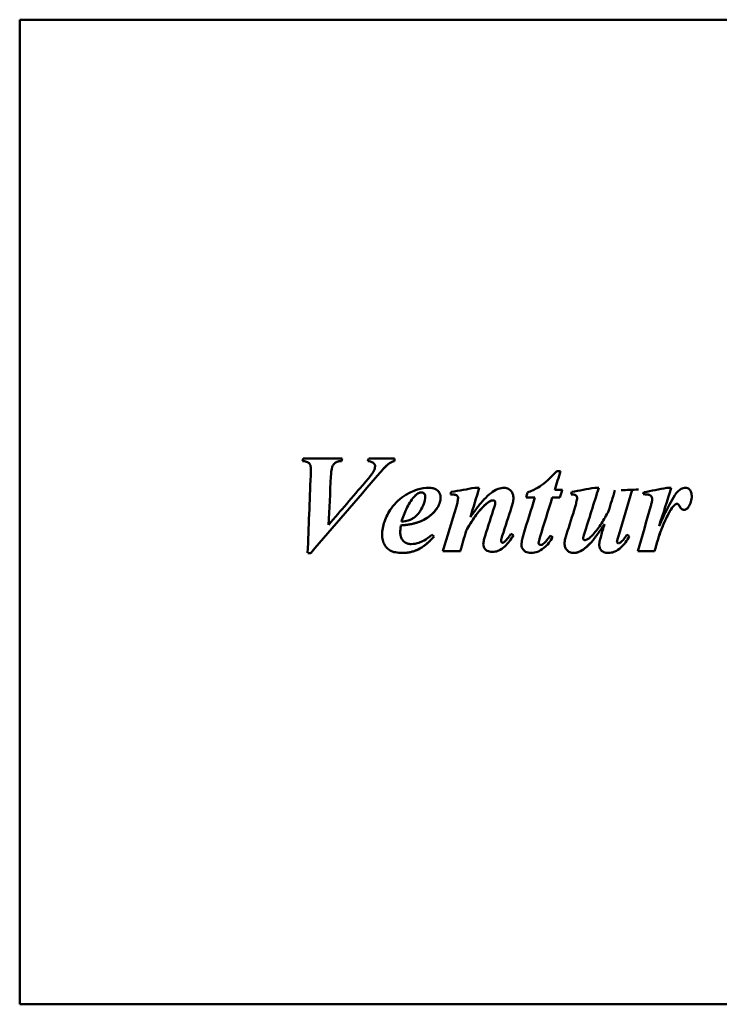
# Model space of a CAD drawing. Header units: millimetres. Extents: x 966 to 1659, y 641 to 1215.
# Tile 2 of 4: x 966 to 1117, y 859 to 1072. Entities that reach past the tile are written whole.
import ezdxf

# ---------------------------------------------------------------- set-up
doc = ezdxf.new("R2010")
doc.units = ezdxf.units.MM
doc.header["$LTSCALE"] = 6.25
doc.layers.add('Widoczne (ISO)', color=7, linetype='Continuous', lineweight=50)

msp = doc.modelspace()

# ---------------------------------------------------------------- linework, layer by layer
at = {"layer": 'Widoczne (ISO)'}
for p, q in [((966.25, 858.73), (966.25, 1071.53)), ((966.25, 1071.53), (1154.06, 1071.53)), ((1027.53, 976.68), (1035.93, 976.68)), ((1041.7, 976.68), (1047.22, 976.68)), ((1047.22, 976.14), (1047.22, 976.68)), ((1029.18, 974.49), (1029.18, 974.49)), ((1033.49, 972.79), (1033.49, 972.79)), ((1044.05, 973.56), (1044.05, 973.56)), ((1082.32, 973.97), (1083.12, 973.97)), ((1053.87, 968.49), (1053.87, 968.49)), ((1064.62, 970.36), (1065.55, 970.36)), ((1077.59, 968.25), (1075.72, 968.25)), ((1077.59, 968.25), (1075.72, 968.25)), ((1077.59, 968.25), (1077.59, 968.25)), ((1083, 968.25), (1081.34, 968.25)), ((1083, 968.25), (1081.34, 968.25)), ((1081.34, 968.25), (1081.34, 968.25)), ((1081.86, 969.95), (1083.51, 969.95)), ((1090.5, 970.36), (1091.39, 970.36)), ((1106.06, 970.36), (1107.04, 970.36)), ((1060.98, 968.12), (1060.98, 968.12)), ((1069.03, 967.23), (1069.03, 967.23)), ((1072.55, 966.16), (1072.55, 966.16)), ((1086.7, 968.17), (1086.7, 968.17)), ((1102.92, 967.9), (1102.92, 967.9)), ((1108, 966.81), (1108, 966.81)), ((1048.62, 962.22), (1048.62, 962.22)), ((1048.75, 962.99), (1048.75, 962.99)), ((1092.61, 962.46), (1092.61, 962.46)), ((1048.49, 960.63), (1048.49, 960.63)), ((1062.74, 961.06), (1062.74, 961.06)), ((1070.54, 959.95), (1070.54, 959.95)), ((1088.23, 960.34), (1088.23, 960.34)), ((1095.68, 960.14), (1095.68, 960.14)), ((1070.27, 958.88), (1070.27, 958.88)), ((1078.39, 958.36), (1078.39, 958.36)), ((1088, 959.37), (1088, 959.37)), ((1095.32, 958.71), (1095.32, 958.71)), ((1029.13, 956.22), (1028.48, 956.22)), ((1029.13, 956.22), (1028.48, 956.22)), ((1061.47, 956.68), (1057.69, 956.68)), ((1061.47, 956.68), (1057.69, 956.68)), ((1103.44, 956.68), (1099.83, 956.68)), ((1103.44, 956.68), (1099.83, 956.68)), ((1103.44, 956.68), (1103.44, 956.68)), ((966.25, 858.73), (1261.25, 858.73))]:
    msp.add_line(p, q, dxfattribs=at)
for centre, major_axis, start_param, end_param in [((1023.68, 965.13), (35.47, 106.4), 4.8161, 4.821196), ((1032.43, 965.13), (32.24, 106.4), 4.816085, 4.821182), ((1037.14, 965.13), (41.92, 106.4), 4.816101, 4.821197), ((1028.82, 965.13), (4.16, 106.4), 4.629229, 4.786648), ((1036.79, 965.13), (91.56, 106.4), 4.628611, 4.79173), ((1033.14, 965.13), (4.84, 106.4), 4.686266, 4.784308), ((1080.35, 965.13), (33.3, 106.4), 4.75772, 4.795578), ((1035.39, 965.13), (91.45, 106.4), 4.686453, 4.771722), ((1058.23, 965.13), (31.29, 106.4), 4.748039, 4.753264), ((1034.3, 965.13), (616.73, 106.4), 4.753265, 4.761566), ((1063.97, 965.13), (32.17, 106.4), 4.70211, 4.761562), ((1076.62, 965.13), (33.29, 106.4), 4.666629, 4.741745), ((1074.92, 965.13), (27, 106.4), 4.741751, 4.752046), ((1080.37, 965.13), (32.92, 106.4), 4.660313, 4.741732), ((1082.07, 965.13), (31.72, 106.4), 4.741742, 4.757724), ((1084.5, 965.13), (25.04, 106.4), 4.748051, 4.753276), ((1060.96, 965.13), (600.96, 106.4), 4.75328, 4.761581), ((1089.74, 965.13), (33.5, 106.4), 4.66739, 4.761563), ((1093.44, 965.13), (32.77, 106.4), 4.714095, 4.756495), ((1097.18, 965.13), (31.92, 106.4), 4.665546, 4.757721), ((960.57, 965.13), (3045.7, 106.4), 4.756937, 4.758167), ((1099.82, 965.13), (32.74, 106.4), 4.748359, 4.752355), ((1079.73, 965.13), (535.55, 106.4), 4.752358, 4.761581), ((1105.39, 965.13), (33.58, 106.4), 4.683686, 4.76157), ((1060.25, 965.13), (32.21, 106.4), 4.632935, 4.721783), ((1068.44, 965.13), (33.82, 106.4), 4.664167, 4.723617), ((1072.21, 965.13), (34.44, 106.4), 4.663705, 4.722081), ((1085.94, 965.13), (33.6, 106.4), 4.66724, 4.722694), ((1102.26, 965.13), (30.6, 106.4), 4.63293, 4.724848), ((1093.39, 965.13), (31.29, 106.4), 4.663861, 4.687374), ((1049.55, 965.13), (-124.9, 106.4), 1.617171, 1.620707), ((1063.92, 965.13), (30.97, 106.4), 4.632924, 4.674155), ((1064.42, 965.13), (-180.88, 106.4), 1.615018, 1.618093), ((1072.73, 965.13), (-170.24, 106.4), 1.618864, 1.621939), ((1090.2, 965.13), (-157.07, 106.4), 1.617173, 1.620402)]:
    msp.add_ellipse(centre, major_axis=major_axis, ratio=0.00001, start_param=start_param, end_param=end_param, dxfattribs=at)
for points, degree, knots in [([(1029.18, 974.49), (1029.18, 974.67), (1029.16, 974.85), (1029.09, 975.18), (1029.04, 975.33), (1028.86, 975.62), (1028.74, 975.72), (1028.55, 975.86), (1028.4, 975.93), (1027.97, 976.07), (1027.64, 976.12), (1027.35, 976.14)], 3, [0, 0, 0, 0, 0.0543357, 0.0543357, 0.1004203, 0.1004203, 0.1589928, 0.1589928, 0.273402, 0.273402, 0.4879668, 0.4879668, 0.4879668, 0.4879668]), ([(1035.76, 976.14), (1035.52, 976.14), (1035.28, 976.11), (1034.82, 975.99), (1034.61, 975.9), (1034.33, 975.69), (1034.19, 975.57), (1033.95, 975.24), (1033.86, 975.05), (1033.6, 974.27), (1033.52, 973.5), (1033.49, 972.79)], 3, [0, 0, 0, 0, 0.072887, 0.072887, 0.1420104, 0.1420104, 0.1787672, 0.1787672, 0.2154054, 0.2154054, 0.328865, 0.328865, 0.328865, 0.328865]), ([(1040.81, 971.43), (1041.29, 971.99), (1041.94, 972.75), (1042.58, 973.65), (1042.66, 973.81), (1042.81, 974.08), (1042.9, 974.29), (1043.02, 974.68), (1043.05, 974.86), (1043.05, 975.04)], 3, [0, 0, 0, 0, 0.2201511, 0.2201511, 0.3315446, 0.3315446, 0.5997455, 0.5997455, 0.8190507, 0.8190507, 0.8190507, 0.8190507]), ([(1043.05, 975.04), (1043.05, 975.14), (1043.04, 975.23), (1042.97, 975.4), (1042.93, 975.48), (1042.77, 975.68), (1042.67, 975.76), (1042.29, 975.97), (1041.92, 976.07), (1041.48, 976.14)], 3, [0, 0, 0, 0, 0.0278132, 0.0278132, 0.0562518, 0.0562518, 0.1034411, 0.1034411, 0.1991314, 0.1991314, 0.1991314, 0.1991314]), ([(1046.06, 975.62), (1045.75, 975.38), (1045.36, 975), (1044.71, 974.31), (1044.36, 973.92), (1044.05, 973.56)], 3, [0, 0, 0, 0, 0.1170296, 0.1170296, 0.2367949, 0.2367949, 0.2367949, 0.2367949]), ([(1047.22, 976.14), (1047, 976.08), (1046.78, 976.01), (1046.57, 975.92), (1046.39, 975.84), (1046.21, 975.74), (1046.06, 975.62)], 3, [0, 0, 0, 0, 0.0683493, 0.0683493, 0.0683493, 0.1279023, 0.1279023, 0.1279023, 0.1279023]), ([(1029.13, 972.95), (1029.14, 973.26), (1029.15, 973.56), (1029.17, 974.2), (1029.18, 974.45), (1029.18, 974.49)], 3, [0, 0, 0, 0, 0.0916129, 0.0916129, 0.1944991, 0.1944991, 0.1944991, 0.1944991]), ([(1075.99, 969.34), (1076.79, 969.65), (1077.57, 970.01), (1079.17, 970.95), (1080.32, 971.77), (1082.32, 973.97)], 3, [0, 0, 0, 0, 0.2553024, 0.2553024, 0.5564927, 0.5564927, 0.5564927, 0.5564927]), ([(1054.69, 970.36), (1053.83, 970.36), (1053, 970.22), (1051.17, 969.66), (1050.33, 969.21), (1048.48, 968.07), (1047.42, 967.11), (1045.94, 965.06), (1045.41, 964.04), (1044.74, 962.1), (1044.57, 961.15), (1044.57, 960.18)], 3, [-1.441948, -1.441948, -1.441948, -1.441948, -1.269143, -1.269143, -1.054364, -1.054364, -0.615815, -0.615815, -0.293241, -0.293241, 0, 0, 0, 0]), ([(1053.87, 968.49), (1053.87, 967.95), (1053.75, 967.42), (1053.4, 966.41), (1053.12, 965.83), (1052.27, 964.55), (1051.75, 964.13), (1051.24, 963.77), (1051.07, 963.66), (1050.6, 963.42), (1050.02, 963.18), (1048.75, 962.99)], 3, [0, 0, 0, 0, 0.1626133, 0.1626133, 0.3212985, 0.3212985, 0.5527683, 0.5527683, 0.6632143, 0.6632143, 0.8459201, 0.8459201, 0.8459201, 0.8459201]), ([(1051.47, 968.39), (1050.79, 967.65), (1050.25, 966.75), (1049.39, 964.93), (1049.04, 963.95), (1048.75, 962.99)], 3, [-0.6038325, -0.6038325, -0.6038325, -0.6038325, -0.3018559, -0.3018559, 0, 0, 0, 0]), ([(1053.05, 969.37), (1052.91, 969.37), (1052.76, 969.34), (1052.47, 969.23), (1052.31, 969.14), (1051.92, 968.86), (1051.68, 968.63), (1051.47, 968.39)], 3, [-0.1888602, -0.1888602, -0.1888602, -0.1888602, -0.1453363, -0.1453363, -0.0939121, -0.0939121, 0, 0, 0, 0]), ([(1053.87, 968.49), (1053.87, 968.59), (1053.86, 968.68), (1053.82, 968.86), (1053.79, 968.93), (1053.68, 969.11), (1053.6, 969.18), (1053.47, 969.28), (1053.4, 969.31), (1053.23, 969.36), (1053.14, 969.37), (1053.05, 969.37)], 3, [-0.1063625, -0.1063625, -0.1063625, -0.1063625, -0.0895837, -0.0895837, -0.0745021, -0.0745021, -0.0523606, -0.0523606, -0.0269634, -0.0269634, 0, 0, 0, 0]), ([(1054.69, 970.36), (1054.98, 970.36), (1055.28, 970.33), (1055.81, 970.21), (1056.05, 970.12), (1056.54, 969.83), (1056.72, 969.63), (1056.95, 969.3), (1057.05, 969.12), (1057.17, 968.71), (1057.2, 968.5), (1057.2, 968.28)], 3, [0, 0, 0, 0, 0.0881617, 0.0881617, 0.1631732, 0.1631732, 0.2611829, 0.2611829, 0.367437, 0.367437, 0.4784001, 0.4784001, 0.4784001, 0.4784001]), ([(1057.2, 968.28), (1057.2, 967.92), (1057.15, 967.57), (1057.05, 967.22), (1056.94, 966.86), (1056.78, 966.51), (1056.58, 966.19)], 3, [0, 0, 0, 0, 0.108325, 0.108325, 0.108325, 0.2222012, 0.2222012, 0.2222012, 0.2222012]), ([(1060.98, 968.12), (1060.98, 968.2), (1060.97, 968.29), (1060.91, 968.46), (1060.87, 968.52), (1060.78, 968.63), (1060.7, 968.69), (1060.45, 968.83), (1060.26, 968.86), (1059.93, 968.91), (1059.62, 968.92), (1059.34, 968.92)], 3, [0, 0, 0, 0, 0.0256375, 0.0256375, 0.0547687, 0.0547687, 0.1081697, 0.1081697, 0.2242183, 0.2242183, 0.5042535, 0.5042535, 0.5042535, 0.5042535]), ([(1060.98, 968.12), (1060.98, 968.38), (1060.72, 968.72), (1060.14, 968.92), (1059.34, 968.92)], 2, [0, 0, 0, 1, 2, 2.999997, 2.999997, 2.999997]), ([(1066.56, 967.82), (1067.06, 968.33), (1067.62, 968.87), (1068.44, 969.48), (1068.96, 969.85), (1070.08, 970.26), (1070.51, 970.36), (1070.96, 970.36)], 3, [0, 0, 0, 0, 0.212438, 0.212438, 0.3066195, 0.3066195, 0.3632908, 0.3632908, 0.3632908, 0.3632908]), ([(1070.96, 970.36), (1071.12, 970.36), (1071.28, 970.34), (1071.58, 970.26), (1071.72, 970.21), (1072.14, 969.98), (1072.34, 969.77), (1072.62, 969.43), (1072.74, 969.2), (1072.9, 968.69), (1072.94, 968.41), (1072.94, 968.13)], 3, [0, 0, 0, 0, 0.0475758, 0.0475758, 0.0938045, 0.0938045, 0.190333, 0.190333, 0.3286541, 0.3286541, 0.4775688, 0.4775688, 0.4775688, 0.4775688]), ([(1086.7, 968.17), (1086.7, 968.22), (1086.69, 968.28), (1086.66, 968.39), (1086.65, 968.44), (1086.58, 968.56), (1086.53, 968.62), (1086.38, 968.74), (1086.27, 968.8), (1085.99, 968.89), (1085.72, 968.92), (1085.39, 968.92)], 3, [0, 0, 0, 0, 0.0172189, 0.0172189, 0.0334158, 0.0334158, 0.057919, 0.057919, 0.0843722, 0.0843722, 0.1263978, 0.1263978, 0.1263978, 0.1263978]), ([(1086.7, 968.17), (1086.7, 968.39), (1086.45, 968.72), (1085.98, 968.92), (1085.39, 968.92)], 2, [0, 0, 0, 1, 2, 2.999997, 2.999997, 2.999997]), ([(1102.92, 967.9), (1102.92, 968.02), (1102.91, 968.14), (1102.83, 968.4), (1102.77, 968.48), (1102.66, 968.62), (1102.56, 968.7), (1102.28, 968.85), (1102.12, 968.88), (1101.71, 968.94), (1101.33, 968.95), (1100.99, 968.95)], 3, [0, 0, 0, 0, 0.0352719, 0.0352719, 0.0803155, 0.0803155, 0.1979774, 0.1979774, 0.3746587, 0.3746587, 0.7375139, 0.7375139, 0.7375139, 0.7375139]), ([(1102.92, 967.9), (1102.92, 968.3), (1102.56, 968.74), (1101.96, 968.95), (1100.99, 968.95)], 2, [0, 0, 0, 1, 2, 2.999998, 2.999998, 2.999998]), ([(1108.44, 969.52), (1107.66, 968.71), (1106.7, 966.87), (1105.6, 964.68), (1104.99, 963.36), (1104.42, 962.07)], 3, [-0.7532925, -0.7532925, -0.7532925, -0.7532925, -0.4226313, -0.4226313, 0, 0, 0, 0]), ([(1108.44, 969.52), (1108.66, 969.75), (1108.92, 969.96), (1109.34, 970.19), (1109.49, 970.25), (1109.8, 970.34), (1109.95, 970.36), (1110.11, 970.36)], 3, [0, 0, 0, 0, 0.0957418, 0.0957418, 0.1446387, 0.1446387, 0.1915168, 0.1915168, 0.1915168, 0.1915168]), ([(1110.11, 970.36), (1110.27, 970.36), (1110.43, 970.33), (1110.74, 970.22), (1110.87, 970.13), (1111.07, 969.94), (1111.19, 969.8), (1111.35, 969.45), (1111.4, 969.3), (1111.45, 968.98), (1111.47, 968.8), (1111.47, 968.62)], 3, [0, 0, 0, 0, 0.0490058, 0.0490058, 0.0966958, 0.0966958, 0.1340227, 0.1340227, 0.1579047, 0.1579047, 0.1854327, 0.1854327, 0.1854327, 0.1854327]), ([(1111.47, 968.62), (1111.47, 968.18), (1111.42, 967.74), (1111.3, 967.32), (1111.18, 966.92), (1111.01, 966.56), (1110.78, 966.22)], 3, [0, 0, 0, 0, 0.1324876, 0.1324876, 0.1324876, 0.2550822, 0.2550822, 0.2550822, 0.2550822]), ([(1051.52, 962.66), (1053.16, 963.11), (1054.24, 963.78), (1055.53, 964.76), (1056.11, 965.43), (1056.58, 966.19)], 3, [-0.4861753, -0.4861753, -0.4861753, -0.4861753, -0.2682059, -0.2682059, 0, 0, 0, 0]), ([(1056.58, 966.19), (1055.73, 964.8), (1053.13, 963.1), (1051.52, 962.66)], 2, [0.000004, 0.000004, 0.000004, 1, 2, 2, 2]), ([(1060.55, 966.12), (1060.65, 966.45), (1060.74, 966.81), (1060.9, 967.46), (1060.97, 967.84), (1060.98, 968.12)], 3, [0, 0, 0, 0, 0.1025657, 0.1025657, 0.2029755, 0.2029755, 0.2029755, 0.2029755]), ([(1067.06, 966.87), (1066.15, 966.08), (1065.35, 965.12), (1063.95, 963.17), (1063.31, 962.11), (1062.74, 961.06)], 3, [0, 0, 0, 0, 0.3608238, 0.3608238, 0.7212747, 0.7212747, 0.7212747, 0.7212747]), ([(1066.56, 967.82), (1066.06, 967.29), (1065.46, 966.51), (1064.56, 965.31), (1064.09, 964.66), (1063.64, 964.03)], 3, [-0.4549929, -0.4549929, -0.4549929, -0.4549929, -0.2318153, -0.2318153, 0, 0, 0, 0]), ([(1068.54, 967.64), (1068.43, 967.64), (1068.31, 967.62), (1068.07, 967.55), (1067.94, 967.49), (1067.55, 967.28), (1067.29, 967.08), (1067.06, 966.87)], 3, [0, 0, 0, 0, 0.0346766, 0.0346766, 0.07588, 0.07588, 0.1679756, 0.1679756, 0.1679756, 0.1679756]), ([(1069.03, 967.23), (1069.03, 967.26), (1069.03, 967.28), (1069.02, 967.32), (1069.01, 967.34), (1068.99, 967.41), (1068.96, 967.45), (1068.91, 967.5), (1068.85, 967.55), (1068.74, 967.61), (1068.7, 967.62), (1068.62, 967.64), (1068.58, 967.64), (1068.54, 967.64)], 3, [0, 0, 0, 0, 0.00678489, 0.00678489, 0.01347502, 0.01347502, 0.02768622, 0.02768622, 0.03672672, 0.03672672, 0.04060426, 0.04060426, 0.04462201, 0.04462201, 0.04462201, 0.04462201]), ([(1068.82, 966.32), (1068.87, 966.47), (1068.92, 966.63), (1069, 966.94), (1069.03, 967.1), (1069.03, 967.23)], 3, [0, 0, 0, 0, 0.04745498, 0.04745498, 0.09447666, 0.09447666, 0.09447666, 0.09447666]), ([(1072.94, 968.13), (1072.94, 967.8), (1072.89, 967.46), (1072.75, 966.8), (1072.65, 966.47), (1072.55, 966.16)], 3, [0, 0, 0, 0, 0.0999249, 0.0999249, 0.2004625, 0.2004625, 0.2004625, 0.2004625]), ([(1086.29, 966.22), (1086.37, 966.53), (1086.46, 966.86), (1086.63, 967.56), (1086.7, 967.93), (1086.7, 968.17)], 3, [0, 0, 0, 0, 0.0953055, 0.0953055, 0.215936, 0.215936, 0.215936, 0.215936]), ([(1102.64, 966.45), (1102.7, 966.69), (1102.77, 966.95), (1102.87, 967.42), (1102.92, 967.72), (1102.92, 967.9)], 3, [0, 0, 0, 0, 0.0740221, 0.0740221, 0.1435395, 0.1435395, 0.1435395, 0.1435395]), ([(1108, 966.81), (1107.83, 966.71), (1107.63, 966.52), (1107.06, 965.82), (1106.8, 965.38), (1105.99, 963.89), (1105.22, 962.14), (1104.67, 960.72), (1104.48, 960.19), (1103.9, 958.28), (1103.67, 957.48), (1103.44, 956.68)], 3, [0, 0, 0, 0, 0.0592965, 0.0592965, 0.1534311, 0.1534311, 0.4269233, 0.4269233, 0.4827624, 0.4827624, 0.5205329, 0.5205329, 0.5205329, 0.5205329]), ([(1108.3, 966.89), (1108.25, 966.89), (1108.2, 966.88), (1108.16, 966.87), (1108.1, 966.86), (1108.05, 966.83), (1108, 966.81)], 3, [0, 0, 0, 0, 0.01406288, 0.01406288, 0.01406288, 0.03066836, 0.03066836, 0.03066836, 0.03066836]), ([(1109.82, 965.6), (1109.72, 965.6), (1109.63, 965.61), (1109.46, 965.66), (1109.38, 965.7), (1109.2, 965.81), (1109.11, 965.91), (1108.99, 966.09), (1108.96, 966.15), (1108.79, 966.47), (1108.69, 966.63), (1108.59, 966.75), (1108.55, 966.8), (1108.45, 966.86), (1108.42, 966.87), (1108.36, 966.89), (1108.33, 966.89), (1108.3, 966.89)], 3, [0, 0, 0, 0, 0.0278028, 0.0278028, 0.0540907, 0.0540907, 0.0925301, 0.0925301, 0.1199631, 0.1199631, 0.1584916, 0.1584916, 0.1682228, 0.1682228, 0.1718088, 0.1718088, 0.1752477, 0.1752477, 0.1752477, 0.1752477]), ([(1110.78, 966.22), (1110.67, 966.06), (1110.53, 965.9), (1110.29, 965.73), (1110.2, 965.68), (1110.01, 965.62), (1109.91, 965.6), (1109.82, 965.6)], 3, [0, 0, 0, 0, 0.0596114, 0.0596114, 0.0900052, 0.0900052, 0.1192348, 0.1192348, 0.1192348, 0.1192348]), ([(1093.49, 965.31), (1093.02, 964.41), (1092.5, 963.5), (1091.42, 961.82), (1090.81, 960.98), (1090.16, 960.26)], 3, [-0.5975869, -0.5975869, -0.5975869, -0.5975869, -0.2926814, -0.2926814, 0, 0, 0, 0]), ([(1048.62, 962.22), (1048.58, 961.93), (1048.55, 961.63), (1048.53, 961.34), (1048.51, 961.11), (1048.49, 960.87), (1048.49, 960.63)], 3, [0, 0, 0, 0, 0.0872678, 0.0872678, 0.0872678, 0.1568548, 0.1568548, 0.1568548, 0.1568548]), ([(1051.52, 962.66), (1051.06, 962.53), (1050.55, 962.44), (1049.6, 962.31), (1049.1, 962.26), (1048.62, 962.22)], 3, [0, 0, 0, 0, 0.1431141, 0.1431141, 0.2879964, 0.2879964, 0.2879964, 0.2879964]), ([(1092.61, 962.46), (1092.18, 961.84), (1091.74, 961.19), (1090.89, 960.02), (1090.31, 959.22), (1089.85, 958.71)], 3, [0, 0, 0, 0, 0.2277406, 0.2277406, 0.4417852, 0.4417852, 0.4417852, 0.4417852]), ([(1048.92, 956.27), (1048.42, 956.27), (1047.91, 956.31), (1047.03, 956.49), (1046.64, 956.61), (1045.84, 957.06), (1045.61, 957.34), (1045.36, 957.64), (1045.25, 957.8), (1044.96, 958.3), (1044.81, 958.65), (1044.62, 959.4), (1044.57, 959.78), (1044.57, 960.18)], 3, [0, 0, 0, 0, 0.148113, 0.148113, 0.268705, 0.268705, 0.423378, 0.423378, 0.584561, 0.584561, 0.893797, 0.893797, 1.213024, 1.213024, 1.213024, 1.213024]), ([(1048.49, 960.63), (1048.49, 960.39), (1048.52, 960.14), (1048.63, 959.68), (1048.71, 959.47), (1048.99, 958.99), (1049.2, 958.79), (1049.56, 958.5), (1049.79, 958.39), (1050.29, 958.23), (1050.57, 958.2), (1050.85, 958.2)], 3, [0, 0, 0, 0, 0.0742339, 0.0742339, 0.1417706, 0.1417706, 0.2427227, 0.2427227, 0.3663202, 0.3663202, 0.5001547, 0.5001547, 0.5001547, 0.5001547]), ([(1055.78, 959.82), (1054.9, 958.83), (1053.85, 957.85), (1052.29, 956.98), (1051.7, 956.7), (1050.26, 956.34), (1049.59, 956.27), (1048.92, 956.27)], 3, [0, 0, 0, 0, 0.3962805, 0.3962805, 0.5335222, 0.5335222, 0.6469673, 0.6469673, 0.6469673, 0.6469673]), ([(1055.78, 959.82), (1054.08, 957.9), (1050.86, 956.27), (1048.92, 956.27)], 2, [0.000002, 0.000002, 0.000002, 1, 2, 2, 2]), ([(1050.85, 958.2), (1051.42, 958.2), (1051.98, 958.3), (1053.11, 958.69), (1053.97, 959.08), (1055.34, 960.19)], 3, [0, 0, 0, 0, 0.1730375, 0.1730375, 0.357585, 0.357585, 0.357585, 0.357585]), ([(1066.43, 958.15), (1066.43, 958.43), (1066.49, 958.77), (1066.63, 959.39), (1066.72, 959.7), (1066.81, 960)], 3, [0, 0, 0, 0, 0.0849869, 0.0849869, 0.164872, 0.164872, 0.164872, 0.164872]), ([(1072.97, 960.09), (1072.45, 959.23), (1071.81, 958.35), (1070.68, 957.32), (1070.24, 957.01), (1069.54, 956.7), (1069.31, 956.62), (1068.85, 956.52), (1068.63, 956.5), (1068.39, 956.5)], 3, [0, 0, 0, 0, 0.3016317, 0.3016317, 0.4596035, 0.4596035, 0.5307939, 0.5307939, 0.6000289, 0.6000289, 0.6000289, 0.6000289]), ([(1070.54, 959.95), (1070.48, 959.77), (1070.42, 959.59), (1070.31, 959.18), (1070.27, 958.99), (1070.27, 958.88)], 3, [0, 0, 0, 0, 0.0542208, 0.0542208, 0.1264675, 0.1264675, 0.1264675, 0.1264675]), ([(1070.93, 958.62), (1071.12, 958.78), (1071.29, 958.95), (1071.45, 959.13), (1071.65, 959.35), (1071.82, 959.58), (1071.99, 959.82)], 3, [0, 0, 0, 0, 0.0729101, 0.0729101, 0.0729101, 0.1592821, 0.1592821, 0.1592821, 0.1592821]), ([(1071.99, 959.82), (1072.04, 959.9), (1072.11, 959.99), (1072.16, 960.07), (1072.24, 960.18), (1072.33, 960.31), (1072.41, 960.42)], 3, [0, 0, 0, 0, 0.02849146, 0.02849146, 0.02849146, 0.07117677, 0.07117677, 0.07117677, 0.07117677]), ([(1074.69, 958.07), (1074.69, 958.43), (1074.74, 958.82), (1074.89, 959.54), (1074.99, 959.91), (1075.09, 960.26)], 3, [0, 0, 0, 0, 0.1093555, 0.1093555, 0.2201204, 0.2201204, 0.2201204, 0.2201204]), ([(1079.34, 958.21), (1079.65, 958.45), (1079.94, 958.77), (1080.44, 959.36), (1080.69, 959.69), (1080.91, 960.01)], 3, [0, 0, 0, 0, 0.1153961, 0.1153961, 0.233529, 0.233529, 0.233529, 0.233529]), ([(1084, 958.3), (1084, 958.63), (1084.06, 959), (1084.21, 959.66), (1084.32, 960), (1084.42, 960.32)], 3, [0, 0, 0, 0, 0.1007101, 0.1007101, 0.2034638, 0.2034638, 0.2034638, 0.2034638]), ([(1088.23, 960.34), (1088.18, 960.18), (1088.12, 959.99), (1088.03, 959.65), (1088, 959.49), (1088, 959.37)], 3, [0, 0, 0, 0, 0.0516343, 0.0516343, 0.1072471, 0.1072471, 0.1072471, 0.1072471]), ([(1088.38, 959.05), (1088.45, 959.05), (1088.52, 959.06), (1088.67, 959.1), (1088.75, 959.12), (1089.01, 959.24), (1089.19, 959.37), (1089.63, 959.71), (1089.92, 959.99), (1090.16, 960.26)], 3, [0, 0, 0, 0, 0.0214971, 0.0214971, 0.046142, 0.046142, 0.1070863, 0.1070863, 0.2158894, 0.2158894, 0.2158894, 0.2158894]), ([(1091.48, 957.95), (1091.48, 958.29), (1091.54, 958.65), (1091.68, 959.3), (1091.77, 959.64), (1091.88, 959.96)], 3, [0, 0, 0, 0, 0.1006659, 0.1006659, 0.2025757, 0.2025757, 0.2025757, 0.2025757]), ([(1097.99, 959.85), (1097.49, 958.98), (1096.87, 958.09), (1095.74, 957.07), (1095.31, 956.77), (1094.61, 956.47), (1094.39, 956.39), (1093.93, 956.29), (1093.69, 956.27), (1093.46, 956.27)], 3, [0, 0, 0, 0, 0.3002047, 0.3002047, 0.4562033, 0.4562033, 0.5275142, 0.5275142, 0.5976809, 0.5976809, 0.5976809, 0.5976809]), ([(1095.68, 960.14), (1095.6, 959.85), (1095.51, 959.52), (1095.38, 959.02), (1095.32, 958.79), (1095.32, 958.71)], 3, [0, 0, 0, 0, 0.090162, 0.090162, 0.1608487, 0.1608487, 0.1608487, 0.1608487]), ([(1096.06, 958.53), (1096.3, 958.71), (1096.57, 959), (1097.03, 959.57), (1097.27, 959.89), (1097.48, 960.19)], 3, [0, 0, 0, 0, 0.0925684, 0.0925684, 0.1861745, 0.1861745, 0.1861745, 0.1861745]), ([(1068.39, 956.5), (1068.19, 956.5), (1067.99, 956.52), (1067.61, 956.6), (1067.44, 956.65), (1067.05, 956.86), (1066.89, 957.02), (1066.67, 957.29), (1066.58, 957.44), (1066.46, 957.78), (1066.43, 957.97), (1066.43, 958.15)], 3, [0, 0, 0, 0, 0.0610125, 0.0610125, 0.114689, 0.114689, 0.1950214, 0.1950214, 0.2798963, 0.2798963, 0.3669004, 0.3669004, 0.3669004, 0.3669004]), ([(1070.27, 958.88), (1070.27, 958.85), (1070.28, 958.81), (1070.3, 958.75), (1070.32, 958.71), (1070.37, 958.63), (1070.42, 958.58), (1070.48, 958.54), (1070.5, 958.52), (1070.56, 958.5), (1070.59, 958.49), (1070.62, 958.49)], 3, [0, 0, 0, 0, 0.01061399, 0.01061399, 0.0214557, 0.0214557, 0.04112795, 0.04112795, 0.0554149, 0.0554149, 0.06815938, 0.06815938, 0.06815938, 0.06815938]), ([(1070.62, 958.49), (1070.66, 958.49), (1070.71, 958.5), (1070.75, 958.52), (1070.81, 958.54), (1070.87, 958.58), (1070.93, 958.62)], 3, [0, 0, 0, 0, 0.01356962, 0.01356962, 0.01356962, 0.03424147, 0.03424147, 0.03424147, 0.03424147]), ([(1076.79, 956.27), (1076.56, 956.27), (1076.33, 956.29), (1075.91, 956.38), (1075.72, 956.45), (1075.3, 956.69), (1075.14, 956.85), (1074.92, 957.14), (1074.83, 957.31), (1074.71, 957.67), (1074.69, 957.87), (1074.69, 958.07)], 3, [0, 0, 0, 0, 0.0688318, 0.0688318, 0.1287665, 0.1287665, 0.2136768, 0.2136768, 0.3054526, 0.3054526, 0.4014832, 0.4014832, 0.4014832, 0.4014832]), ([(1081.43, 959.69), (1080.94, 958.82), (1080.31, 957.97), (1079.07, 956.97), (1078.57, 956.7), (1077.72, 956.37), (1077.26, 956.27), (1076.79, 956.27)], 3, [0, 0, 0, 0, 0.2990281, 0.2990281, 0.4792639, 0.4792639, 0.6681124, 0.6681124, 0.6681124, 0.6681124]), ([(1078.66, 959.59), (1078.59, 959.39), (1078.53, 959.19), (1078.43, 958.77), (1078.39, 958.55), (1078.39, 958.36)], 3, [0, 0, 0, 0, 0.0614535, 0.0614535, 0.1269034, 0.1269034, 0.1269034, 0.1269034]), ([(1078.39, 958.36), (1078.39, 958.34), (1078.4, 958.31), (1078.41, 958.27), (1078.42, 958.25), (1078.45, 958.18), (1078.48, 958.15), (1078.55, 958.09), (1078.6, 958.05), (1078.71, 958.01), (1078.77, 958), (1078.82, 958)], 3, [0, 0, 0, 0, 0.00721003, 0.00721003, 0.01430912, 0.01430912, 0.02890122, 0.02890122, 0.04077241, 0.04077241, 0.05032816, 0.05032816, 0.05032816, 0.05032816]), ([(1078.82, 958), (1078.91, 958), (1078.99, 958.02), (1079.07, 958.05), (1079.17, 958.09), (1079.26, 958.15), (1079.34, 958.21)], 3, [0, 0, 0, 0, 0.02587861, 0.02587861, 0.02587861, 0.05777799, 0.05777799, 0.05777799, 0.05777799]), ([(1085.91, 956.27), (1085.78, 956.27), (1085.64, 956.28), (1085.38, 956.34), (1085.26, 956.38), (1084.86, 956.56), (1084.66, 956.74), (1084.36, 957.06), (1084.22, 957.27), (1084.04, 957.76), (1084, 958.03), (1084, 958.3)], 3, [0, 0, 0, 0, 0.0404589, 0.0404589, 0.0795678, 0.0795678, 0.1725045, 0.1725045, 0.3002697, 0.3002697, 0.4346749, 0.4346749, 0.4346749, 0.4346749]), ([(1089.85, 958.71), (1089.39, 958.2), (1088.84, 957.64), (1088.08, 957.04), (1087.64, 956.72), (1086.68, 956.35), (1086.3, 956.27), (1085.91, 956.27)], 3, [0, 0, 0, 0, 0.2053992, 0.2053992, 0.2895529, 0.2895529, 0.3417042, 0.3417042, 0.3417042, 0.3417042]), ([(1088, 959.37), (1088, 959.35), (1088, 959.33), (1088.01, 959.29), (1088.02, 959.27), (1088.04, 959.24), (1088.05, 959.22), (1088.07, 959.19), (1088.09, 959.18), (1088.1, 959.16)], 3, [0, 0, 0, 0, 0.00628943, 0.00628943, 0.01224381, 0.01224381, 0.01815639, 0.01815639, 0.02432553, 0.02432553, 0.02432553, 0.02432553]), ([(1088.1, 959.16), (1088.14, 959.13), (1088.18, 959.1), (1088.23, 959.08), (1088.28, 959.06), (1088.33, 959.05), (1088.38, 959.05)], 3, [0, 0, 0, 0, 0.01557761, 0.01557761, 0.01557761, 0.0312255, 0.0312255, 0.0312255, 0.0312255]), ([(1093.46, 956.27), (1093.28, 956.27), (1093.09, 956.28), (1092.75, 956.35), (1092.6, 956.39), (1092.18, 956.58), (1092.01, 956.73), (1091.77, 956.98), (1091.67, 957.14), (1091.52, 957.53), (1091.48, 957.74), (1091.48, 957.95)], 3, [0, 0, 0, 0, 0.0548101, 0.0548101, 0.1038824, 0.1038824, 0.1912099, 0.1912099, 0.3106162, 0.3106162, 0.4384279, 0.4384279, 0.4384279, 0.4384279]), ([(1095.32, 958.71), (1095.32, 958.68), (1095.33, 958.65), (1095.35, 958.59), (1095.36, 958.56), (1095.4, 958.5), (1095.43, 958.46), (1095.51, 958.39), (1095.54, 958.38), (1095.6, 958.35), (1095.63, 958.35), (1095.67, 958.35)], 3, [0, 0, 0, 0, 0.00855431, 0.00855431, 0.01807417, 0.01807417, 0.02952916, 0.02952916, 0.03617572, 0.03617572, 0.0424799, 0.0424799, 0.0424799, 0.0424799]), ([(1095.67, 958.35), (1095.72, 958.35), (1095.78, 958.36), (1095.83, 958.38), (1095.92, 958.41), (1095.99, 958.46), (1096.06, 958.53)], 3, [0, 0, 0, 0, 0.01720711, 0.01720711, 0.01720711, 0.04420344, 0.04420344, 0.04420344, 0.04420344])]:
    msp.add_open_spline(points, degree=degree, knots=knots, dxfattribs=at)
for points in [[(1046.06, 975.62), (1045.4, 975.13), (1044.05, 973.56)], [(1053.05, 969.37), (1052.35, 969.37), (1051.47, 968.39)], [(1053.87, 968.49), (1053.87, 968.9), (1053.41, 969.37), (1053.05, 969.37)], [(1067.06, 966.87), (1064.83, 964.91), (1062.74, 961.06)], [(1068.54, 967.64), (1067.94, 967.64), (1067.06, 966.87)], [(1069.03, 967.23), (1069.03, 967.4), (1068.74, 967.64), (1068.54, 967.64)], [(1108, 966.81), (1107.68, 966.63), (1106.66, 965.24), (1105.16, 962.01), (1104.31, 959.77), (1103.44, 956.68)], [(1108.3, 966.89), (1108.17, 966.89), (1108, 966.81)], [(1109.82, 965.6), (1109.24, 965.6), (1108.67, 966.7), (1108.43, 966.89), (1108.3, 966.89)], [(1110.78, 966.22), (1110.36, 965.6), (1109.82, 965.6)], [(1051.52, 962.66), (1050.44, 962.37), (1048.62, 962.22)], [(1092.61, 962.46), (1092.61, 962.46), (1092.61, 962.46)], [(1070.54, 959.95), (1070.54, 959.95), (1070.54, 959.95)], [(1095.68, 960.14), (1095.68, 960.14), (1095.68, 960.14)], [(1089.85, 958.71), (1088.53, 957.25), (1086.73, 956.27), (1085.91, 956.27)]]:
    msp.add_open_spline(points, degree=2, dxfattribs=at)

doc.saveas('drawing.dxf')
